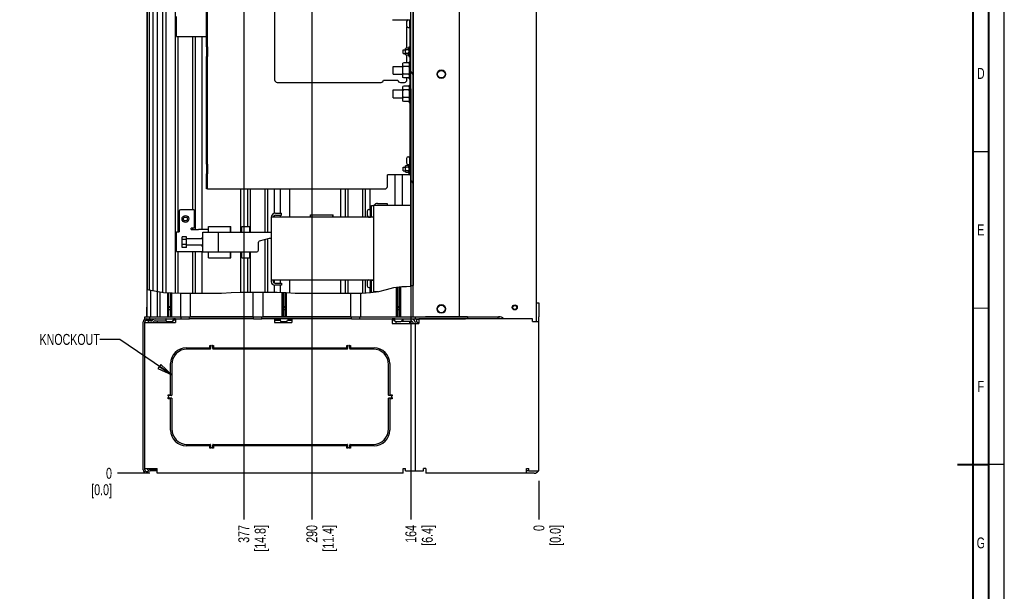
# Paper-space layout 'SUBMITTAL_E1H_1_2' of a CAD drawing. Header units: millimetres. Extents: x 0 to 841, y 0 to 594.
# Tile 29 of 30: x 527 to 841, y 257 to 439. Entities that reach past the tile are written whole.
import ezdxf

# ---------------------------------------------------------------- set-up
doc = ezdxf.new("R2010")
doc.units = ezdxf.units.MM
doc.header["$LTSCALE"] = 46.255
doc.linetypes.add('DASHED', pattern=[0.2, 0.1, -0.1])
doc.layers.get('0').update_dxf_attribs({"linetype": 'CONTINUOUS'})
for name, color, linetype in [('002___PRT_ALL_AXES', 7, 'CONTINUOUS'), ('02___PRT_ALL_AXES', 7, 'CONTINUOUS'), ('DATUM', 7, 'CONTINUOUS'), ('NOTES', 7, 'CONTINUOUS'), ('ROUNDS', 7, 'CONTINUOUS')]:
    doc.layers.add(name, color=color, linetype=linetype)
doc.styles.get("Standard").update_dxf_attribs({"font": 'txt', "width": 0.725})
doc.dimstyles.new('DIMSTYLE_4', dxfattribs={"dimtxt": 3.5, "dimasz": 4.8, "dimexe": 3.2, "dimexo": 1.6, "dimgap": 0.875, "dimtad": 0, "dimtih": 1, "dimtoh": 1, "dimdec": 1, "dimzin": 0, "dimdsep": 46, "dimtxsty": 'STANDARD', "dimblk": 'CLOSED', "dimblk1": 'CLOSED', "dimblk2": 'CLOSED', "dimcen": 0.09, "dimadec": 0, "dimazin": 0, "dimtp": 0.4, "dimtm": 0.4, "dimtfac": 1, "dimtdec": 1, "dimtofl": 0, "dimtmove": 0, "dimatfit": 3, "dimldrblk": 'CLOSED', "dimfxl": 1, "dimtolj": 1, "dimtzin": 0, "dimarcsym": 0})
doc.dimstyles.get("Standard").update_dxf_attribs({"dimtxt": 3.5, "dimasz": 4.8, "dimexe": 3.2, "dimexo": 1.6, "dimtad": 0, "dimtih": 1, "dimtoh": 1, "dimdec": 1, "dimzin": 0, "dimdsep": 46, "dimtxsty": 'STANDARD', "dimblk": 'CLOSED', "dimblk1": 'CLOSED', "dimblk2": 'CLOSED', "dimcen": 0.09, "dimadec": 0, "dimazin": 0, "dimtol": 1, "dimtp": 0.4, "dimtm": 0.4, "dimtfac": 1, "dimtdec": 1, "dimtofl": 0, "dimtmove": 0, "dimatfit": 3, "dimldrblk": 'CLOSED', "dimfxl": 1, "dimtolj": 1, "dimtzin": 0, "dimarcsym": 0})

# ---------------------------------------------------------------- blocks, each defined once
blk = doc.blocks.new('*D66')
at = {"color": 2, "linetype": 'CONTINUOUS'}
blk.add_line((651.52, 417.04), (651.52, 279.44), dxfattribs=at)
at = {"color": 2, "linetype": 'CONTINUOUS', "insert": (649.77, 277.69), "char_height": 3.5, "width": 12.6875, "attachment_point": 3, "rotation": 90, "line_spacing_factor": 0.9}
blk.add_mtext('164\\P[6.4]', dxfattribs=at)
blk = doc.blocks.new('_CLOSED')
at = {"color": 0, "linetype": 'BYBLOCK'}
for p, q in [((0, 0), (-1, 0.167)), ((-1, 0.167), (-1, -0.167)), ((-1, -0.167), (0, 0)), ((-1, 0), (0, 0))]:
    blk.add_line(p, q, dxfattribs=at)
blk = doc.blocks.new('*D67')
at = {"color": 2, "linetype": 'CONTINUOUS'}
blk.add_line((692.4, 291.79), (692.4, 279.44), dxfattribs=at)
at = {"color": 2, "linetype": 'CONTINUOUS', "insert": (690.65, 277.69), "char_height": 3.5, "width": 12.6875, "attachment_point": 3, "rotation": 90, "line_spacing_factor": 0.9}
blk.add_mtext('0\\P[0.0]', dxfattribs=at)
blk = doc.blocks.new('*D68')
at = {"color": 2, "linetype": 'CONTINUOUS'}
blk.add_line((619.9, 453.2), (619.9, 279.44), dxfattribs=at)
at = {"color": 2, "linetype": 'CONTINUOUS', "insert": (618.15, 277.69), "char_height": 3.5, "width": 15.225, "attachment_point": 3, "rotation": 90, "line_spacing_factor": 0.9}
blk.add_mtext('290\\P[11.4]', dxfattribs=at)
blk = doc.blocks.new('*D69')
at = {"color": 2, "linetype": 'CONTINUOUS'}
blk.add_line((598.17, 469.56), (598.17, 279.44), dxfattribs=at)
at = {"color": 2, "linetype": 'CONTINUOUS', "insert": (596.42, 277.69), "char_height": 3.5, "width": 15.225, "attachment_point": 3, "rotation": 90, "line_spacing_factor": 0.9}
blk.add_mtext('377\\P[14.8]', dxfattribs=at)
blk = doc.blocks.new('*D71')
at = {"color": 2, "linetype": 'CONTINUOUS'}
blk.add_line((568.14, 294.24), (557.83, 294.24), dxfattribs=at)
at = {"color": 2, "linetype": 'CONTINUOUS', "insert": (556.08, 295.99), "char_height": 3.5, "width": 12.6875, "attachment_point": 3, "line_spacing_factor": 0.9}
blk.add_mtext('0\\P[0.0]', dxfattribs=at)

psp = doc.layouts.new('SUBMITTAL_E1H_1_2')

# ---------------------------------------------------------------- hatches: boundary and pattern name
at = {"linetype": 'CONTINUOUS'}
h = psp.add_hatch(dxfattribs=at)
h.set_pattern_fill('default__23', color=2, scale=19.901828, angle=125, style=0, pattern_type=0)
h.set_pattern_definition([(125, (0, 0), (-16.3026, -11.4152), [])])
edge = h.paths.add_edge_path()
edge.add_spline(control_points=[(651.54, 486.48), (651.68, 486.44), (651.94, 486.35), (652.18, 486.26), (652.29, 486.2)], knot_values=[0, 0, 0, 0, 0.5, 1, 1, 1, 1], degree=3, periodic=0)
edge.add_line((652.29, 486.2), (652.29, 354.29))
edge.add_spline(control_points=[(652.29, 354.29), (652.17, 354.24), (651.94, 354.15), (651.67, 354.09), (651.54, 354.06)], knot_values=[0, 0, 0, 0, 0.5, 1, 1, 1, 1], degree=3, periodic=0)
edge.add_line((651.54, 354.06), (651.54, 486.48))

# ---------------------------------------------------------------- linework, layer by layer
at = {"color": 7, "linetype": 'CONTINUOUS'}
for p, q in [((841, 0), (841, 594)), ((841, 0), (841, 594)), ((652.29, 344.24), (652.29, 504.89)), ((666.97, 504.44), (666.97, 344.24)), ((572.22, 490.43), (572.22, 352.11)), ((573.3, 490.55), (573.3, 352.02)), ((576.34, 351.86), (576.34, 490.72)), ((567.47, 352.89), (567.47, 489.16)), ((568.05, 352.8), (568.05, 489.41)), ((569.27, 352.59), (569.27, 489.81)), ((570.66, 352.37), (570.66, 490.18)), ((651.54, 354.06), (651.54, 486.31)), ((576.7, 433.8), (576.7, 440.15)), ((650.16, 438.59), (650.16, 437.14)), ((576.7, 433.8), (583.72, 433.8)), ((577.19, 371.4), (577.19, 433.8)), ((581.86, 378.43), (581.86, 433.8)), ((582.71, 372.15), (582.71, 433.8)), ((584.91, 372.15), (584.91, 433.8)), ((586.62, 430.46), (586.62, 427.46)), ((650.11, 430.12), (649.86, 429.99)), ((649.86, 427.93), (649.86, 429.99)), ((650.11, 429.54), (649.86, 429.67)), ((650.11, 429.54), (649.86, 429.29)), ((650.11, 428.39), (649.86, 428.64)), ((650.11, 428.39), (649.86, 428.26)), ((650.11, 427.81), (649.86, 427.93)), ((650.61, 430.12), (650.11, 430.12)), ((650.61, 429.54), (650.11, 429.54)), ((650.61, 428.39), (650.11, 428.39)), ((650.61, 427.81), (650.11, 427.81)), ((650.61, 430.12), (650.86, 429.99)), ((650.61, 429.54), (650.86, 429.67)), ((650.61, 429.54), (650.86, 429.29)), ((650.61, 428.39), (650.86, 428.64)), ((650.61, 428.39), (650.86, 428.26)), ((650.61, 427.81), (650.86, 427.93)), ((650.86, 430.46), (651.15, 430.46)), ((650.86, 430.46), (650.86, 427.46)), ((651.15, 428.96), (651.15, 428.96)), ((649.25, 425.43), (649, 425.3)), ((649, 420.67), (649, 425.3)), ((650.75, 425.43), (649.25, 425.43)), ((650.75, 425.43), (651, 425.3)), ((650.86, 427.46), (651.15, 427.46)), ((651, 425.74), (651.52, 425.74)), ((651, 425.74), (651, 420.24)), ((649.25, 424.21), (649, 424.33)), ((649.25, 424.21), (649, 423.96)), ((649.25, 421.77), (649, 422.02)), ((649.25, 421.77), (649, 421.64)), ((650.75, 424.21), (649.25, 424.21)), ((650.75, 421.77), (649.25, 421.77)), ((650.75, 424.21), (651, 424.33)), ((650.75, 424.21), (651, 423.96)), ((650.75, 421.77), (651, 422.02)), ((650.75, 421.77), (651, 421.64)), ((649.25, 420.55), (649, 420.67)), ((650.75, 420.55), (649.25, 420.55)), ((650.75, 420.55), (651, 420.67)), ((651, 420.24), (651.52, 420.24)), ((651, 418.24), (651.52, 418.24)), ((651, 418.24), (651, 412.74)), ((649.25, 417.93), (649, 417.8)), ((649, 413.17), (649, 417.8)), ((649.25, 416.71), (649, 416.83)), ((649.25, 416.71), (649, 416.46)), ((650.75, 417.93), (649.25, 417.93)), ((650.75, 416.71), (649.25, 416.71)), ((650.75, 417.93), (651, 417.8)), ((650.75, 416.71), (651, 416.83)), ((650.75, 416.71), (651, 416.46)), ((649.25, 414.27), (649, 414.52)), ((649.25, 414.27), (649, 414.14)), ((649.25, 413.05), (649, 413.17)), ((650.75, 414.27), (649.25, 414.27)), ((650.75, 413.05), (649.25, 413.05)), ((650.75, 414.27), (651, 414.52)), ((650.75, 414.27), (651, 414.14)), ((650.75, 413.05), (651, 413.17)), ((651, 412.74), (651.52, 412.74)), ((650.16, 394.84), (650.16, 393.39)), ((586.62, 392.96), (586.62, 389.96)), ((650.11, 392.62), (649.86, 392.49)), ((649.86, 390.43), (649.86, 392.49)), ((650.11, 392.04), (649.86, 392.17)), ((650.11, 392.04), (649.86, 391.79)), ((650.11, 390.89), (649.86, 391.14)), ((650.11, 390.89), (649.86, 390.76)), ((650.11, 390.31), (649.86, 390.43)), ((650.61, 392.62), (650.11, 392.62)), ((650.61, 392.04), (650.11, 392.04)), ((650.61, 390.89), (650.11, 390.89)), ((650.61, 390.31), (650.11, 390.31)), ((650.61, 392.62), (650.86, 392.49)), ((650.61, 392.04), (650.86, 392.17)), ((650.61, 392.04), (650.86, 391.79)), ((650.61, 390.89), (650.86, 391.14)), ((650.61, 390.89), (650.86, 390.76)), ((650.61, 390.31), (650.86, 390.43)), ((650.86, 392.89), (650.86, 389.96)), ((650.86, 389.96), (651.15, 389.96)), ((651.15, 391.46), (651.15, 391.46)), ((651.15, 389.59), (644.02, 389.59)), ((646.37, 389.59), (646.37, 379.81)), ((648.7, 389.59), (648.7, 379.81)), ((586.64, 385.09), (587, 385.09)), ((597.24, 371.24), (597.24, 385.09)), ((599.44, 373.11), (599.44, 385.09)), ((600.29, 371.24), (600.29, 385.09)), ((604.96, 371.24), (604.96, 385.09)), ((605.81, 371.24), (605.81, 385.09)), ((608.01, 377.31), (608.01, 385.09)), ((609.84, 385.09), (609.84, 377.31)), ((612.9, 376.06), (612.9, 385.09)), ((629.21, 376.06), (629.21, 385.09)), ((630.69, 376.06), (630.69, 385.09)), ((631.54, 376.06), (631.54, 385.09)), ((636.21, 376.06), (636.21, 385.09)), ((637.06, 376.06), (637.06, 385.09)), ((638.54, 378.54), (638.54, 385.09)), ((582.37, 378.43), (581.72, 378.43)), ((582.37, 378.43), (582.37, 372.55)), ((637.59, 378.04), (637.59, 376.59)), ((608.01, 376.05), (608.01, 376.66)), ((609.84, 376.66), (609.84, 376.06)), ((619.53, 376.86), (626.7, 376.86)), ((619.53, 376.06), (619.53, 376.86)), ((626.63, 376.06), (626.63, 376.86)), ((626.7, 376.06), (626.7, 376.86)), ((638.95, 376.06), (638.95, 376.19)), ((638.95, 376.1), (638.95, 376.09)), ((638.95, 376.09), (638.95, 376.07)), ((638.95, 376.07), (638.95, 376.06)), ((638.95, 376.07), (638.95, 376.07)), ((576.7, 371.4), (577.55, 371.4)), ((576.7, 365.05), (576.7, 371.4)), ((582.37, 372.55), (581.39, 372.55)), ((581.39, 372.15), (581.39, 372.55)), ((581.39, 372.15), (583.72, 372.15)), ((581.86, 372.15), (581.86, 372.55)), ((585.1, 371.24), (606.95, 371.24)), ((585.1, 369.11), (585.1, 371.24)), ((586.88, 373.11), (594.05, 373.11)), ((586.88, 371.24), (586.88, 373.11)), ((590.1, 364.99), (590.1, 371.24)), ((593.98, 371.24), (593.98, 373.11)), ((594.05, 371.24), (594.05, 373.11)), ((597.57, 373.11), (600.1, 373.11)), ((597.57, 371.24), (597.57, 373.11)), ((600.1, 371.24), (600.1, 373.11)), ((579.88, 369.8), (578.48, 369.8)), ((578.48, 366.43), (578.48, 369.8)), ((579.88, 368.93), (578.48, 368.93)), ((579.88, 366.43), (579.88, 369.8)), ((585.1, 369.11), (579.88, 369.11)), ((585.1, 369.53), (584.92, 369.53)), ((584.92, 369.11), (584.92, 369.53)), ((585.1, 369.06), (585.1, 369.11)), ((585.1, 369.11), (585.1, 369.11)), ((585.11, 368.98), (585.1, 369.06)), ((585.12, 368.85), (585.11, 368.98)), ((585.13, 368.7), (585.12, 368.85)), ((585.14, 368.52), (585.13, 368.7)), ((585.15, 368.32), (585.14, 368.52)), ((585.14, 367.7), (585.15, 367.9)), ((585.15, 368.11), (585.15, 368.32)), ((585.15, 367.9), (585.15, 368.11)), ((602.85, 365.49), (602.85, 368.04)), ((603.23, 368.52), (606.35, 369.31)), ((604.96, 352.15), (604.96, 368.96)), ((605.81, 352.13), (605.81, 369.18)), ((606.35, 369.31), (606.95, 369.31)), ((576.7, 365.05), (583.72, 365.05)), ((577.19, 351.82), (577.19, 365.05)), ((579.88, 367.29), (578.48, 367.29)), ((579.88, 366.43), (578.48, 366.43)), ((585.1, 367.11), (579.88, 367.11)), ((581.86, 351.76), (581.86, 365.05)), ((582.71, 351.76), (582.71, 365.05)), ((584.91, 351.75), (584.91, 365.05)), ((584.92, 366.7), (584.92, 367.11)), ((585.1, 366.7), (584.92, 366.7)), ((585.1, 367.16), (585.11, 367.24)), ((585.1, 367.12), (585.1, 367.16)), ((585.1, 367.11), (585.1, 367.12)), ((585.1, 364.99), (585.1, 367.11)), ((585.1, 364.99), (602.35, 364.99)), ((585.11, 367.24), (585.12, 367.37)), ((585.12, 367.37), (585.13, 367.52)), ((585.13, 367.52), (585.14, 367.7)), ((586.88, 363.11), (586.88, 364.99)), ((593.98, 363.11), (593.98, 364.99)), ((594.05, 363.11), (594.05, 364.99)), ((597.24, 352.06), (597.24, 364.99)), ((597.57, 363.11), (597.57, 364.99)), ((600.1, 363.11), (600.1, 364.99)), ((600.29, 352.13), (600.29, 364.99)), ((586.88, 363.11), (594.05, 363.11)), ((597.57, 363.11), (600.1, 363.11)), ((599.44, 352.11), (599.44, 363.11)), ((607.6, 356.06), (607.6, 355.46)), ((608.01, 354.96), (608.01, 356.06)), ((609.84, 356.06), (609.84, 354.96)), ((612.9, 351.91), (612.9, 356.06)), ((629.21, 351.75), (629.21, 356.06)), ((630.69, 351.75), (630.69, 356.06)), ((631.54, 351.76), (631.54, 356.06)), ((636.21, 351.82), (636.21, 356.06)), ((637.06, 351.88), (637.06, 356.06)), ((637.59, 355.54), (637.59, 354.09)), ((638.95, 356.05), (638.95, 356.06)), ((638.95, 355.94), (638.95, 356.06)), ((638.95, 356.06), (638.95, 356.06)), ((638.95, 356.04), (638.95, 356.05)), ((638.95, 356), (638.95, 356.04)), ((567.29, 352.92), (572.56, 352.05)), ((570.65, 344.24), (570.65, 352.37)), ((571.48, 344.24), (571.48, 352.23)), ((597.23, 352.06), (601.11, 352.15)), ((601.04, 352.15), (601.04, 344.24)), ((601.11, 352.15), (604.99, 352.15)), ((604.21, 352.15), (604.21, 344.24)), ((604.99, 352.15), (608.87, 352.06)), ((608.01, 352.08), (608.01, 354.31)), ((609.84, 354.31), (609.84, 352.03)), ((638.54, 351.97), (638.54, 353.59)), ((638.64, 351.97), (641.34, 352.37)), ((641.34, 352.37), (643.71, 352.96)), ((643.71, 352.96), (646.11, 353.56)), ((646.11, 353.56), (648.69, 353.9)), ((646.87, 353.66), (646.87, 344.24)), ((647.25, 353.71), (647.25, 344.24)), ((647.82, 353.79), (647.82, 344.24)), ((648.2, 353.84), (648.2, 344.24)), ((648.69, 353.9), (650.16, 353.94)), ((650.16, 353.94), (651.54, 354.06)), ((651.54, 354.06), (652.29, 354.36)), ((572.56, 352.05), (578.16, 351.77)), ((573.8, 351.99), (573.8, 344.24)), ((574.17, 351.97), (574.17, 344.24)), ((574.75, 351.94), (574.75, 344.24)), ((575.12, 351.93), (575.12, 344.24)), ((577.94, 351.78), (577.94, 344.24)), ((578.16, 351.77), (583.75, 351.76)), ((581.11, 351.77), (581.11, 344.24)), ((583.75, 351.76), (585.18, 351.75)), ((585.18, 351.75), (586.61, 351.75)), ((586.61, 351.75), (588.04, 351.76)), ((588.04, 351.76), (591.11, 351.83)), ((591.11, 351.83), (594.17, 351.95)), ((594.17, 351.95), (597.23, 352.06)), ((608.87, 352.06), (611.73, 351.95)), ((610.34, 352.01), (610.34, 344.24)), ((610.71, 351.99), (610.71, 344.24)), ((611.29, 351.97), (611.29, 344.24)), ((611.66, 351.96), (611.66, 344.24)), ((611.73, 351.95), (614.59, 351.84)), ((614.59, 351.84), (617.45, 351.76)), ((617.45, 351.76), (619.49, 351.74)), ((619.49, 351.74), (621.53, 351.75)), ((621.53, 351.75), (623.57, 351.76)), ((623.57, 351.76), (626.73, 351.76)), ((626.73, 351.76), (629.89, 351.75)), ((629.89, 351.75), (633.07, 351.76)), ((632.29, 351.76), (632.29, 344.24)), ((633.07, 351.76), (635.86, 351.8)), ((635.46, 351.8), (635.46, 344.24)), ((635.86, 351.8), (638.64, 351.97)), ((567.29, 347.29), (567.1, 347.29)), ((567.1, 347.29), (567.1, 344.29)), ((574.46, 347.64), (574.17, 347.14)), ((574.17, 346.6), (574.75, 346.6)), ((574.46, 347.64), (574.75, 347.14)), ((611, 347.64), (610.71, 347.14)), ((610.71, 346.6), (611.29, 346.6)), ((611, 347.64), (611.29, 347.14)), ((647.54, 347.64), (647.25, 347.14)), ((647.25, 346.6), (647.82, 346.6)), ((647.54, 347.64), (647.82, 347.14)), ((567.29, 344.29), (567.1, 344.29)), ((568.06, 344.21), (568.06, 343.64)), ((568.44, 342.96), (568.58, 342.96)), ((568.95, 343.1), (569.18, 343.29)), ((570.65, 344.24), (571.02, 344.24)), ((571.39, 344.24), (635.21, 344.24)), ((571.39, 344.21), (578.19, 344.21)), ((573.65, 342.75), (575.27, 342.75)), ((575.75, 342.99), (575.75, 343.56)), ((578.19, 344.21), (578.19, 344.24)), ((580.86, 344.21), (580.86, 344.24)), ((580.86, 344.21), (601.29, 344.21)), ((601.29, 344.21), (601.29, 344.24)), ((603.96, 344.21), (603.96, 344.24)), ((603.96, 344.21), (632.54, 344.21)), ((610.19, 342.75), (611.81, 342.75)), ((632.54, 344.21), (632.54, 344.24)), ((635.21, 344.21), (635.21, 344.24)), ((646.72, 342.75), (648.35, 342.75)), ((656.16, 343.64), (668.95, 343.64)), ((691.65, 342.74), (691.65, 344.24)), ((566.06, 295.31), (566.06, 342.64)), ((654.04, 342.28), (653.86, 342.28)), ((570.54, 294.99), (568.24, 294.99))]:
    psp.add_line(p, q, dxfattribs=at)
at = {"color": 3, "linetype": 'CONTINUOUS'}
for p, q in [((691.52, 504.98), (691.52, 342.74)), ((586.25, 430.46), (586.25, 427.46)), ((586.25, 392.96), (586.25, 389.96)), ((651.52, 379.81), (639.6, 379.81)), ((639.6, 379.81), (639.6, 352.31)), ((639.6, 376.06), (606.95, 376.06)), ((606.95, 376.06), (606.95, 355.46)), ((606.95, 356.06), (639.6, 356.06)), ((639.6, 352.31), (640.95, 352.31)), ((569.32, 342.66), (569.55, 342.85)), ((576.37, 343.64), (576.37, 342.39)), ((578.19, 344.21), (580.86, 344.21)), ((578.19, 343.64), (580.86, 343.64)), ((601.29, 344.21), (603.96, 344.21)), ((601.29, 343.64), (603.96, 343.64)), ((608, 343.64), (608, 342.39)), ((613.54, 343.64), (613.54, 342.39)), ((632.54, 344.21), (635.21, 344.21)), ((632.54, 343.64), (635.21, 343.64)), ((645.57, 343.64), (645.57, 342.14)), ((690.4, 343.61), (654.04, 343.61)), ((654.04, 343.61), (654.04, 342.14)), ((668.95, 344.21), (656.16, 344.21)), ((690.4, 342.74), (690.4, 343.61)), ((690.4, 342.74), (692.4, 342.74)), ((692.4, 294.99), (692.4, 344.24)), ((566.54, 295.31), (566.54, 342.64)), ((566.54, 342.39), (576.37, 342.39)), ((608, 342.39), (613.54, 342.39)), ((645.57, 342.14), (654.04, 342.14)), ((653.04, 294.99), (653.04, 342.14)), ((566.54, 295.74), (570.54, 295.74)), ((570.54, 294.24), (570.54, 295.74)), ((649.04, 295.74), (649.79, 295.74)), ((649.04, 294.24), (649.04, 295.74)), ((649.79, 294.99), (649.79, 295.74)), ((656.29, 295.74), (655.54, 295.74)), ((655.54, 294.99), (655.54, 295.74)), ((656.29, 295.74), (656.29, 294.24)), ((688.4, 295.74), (689.15, 295.74)), ((688.4, 294.24), (688.4, 295.74)), ((689.15, 294.99), (689.15, 295.74)), ((570.54, 295.46), (568.24, 295.46)), ((649.04, 294.24), (570.54, 294.24)), ((649.79, 294.99), (655.54, 294.99)), ((688.4, 294.24), (656.29, 294.24)), ((689.15, 294.99), (692.4, 294.99))]:
    psp.add_line(p, q, dxfattribs=at)
at = {"color": 2, "linetype": 'CONTINUOUS'}
for p, q in [((651.54, 354.06), (651.54, 486.48)), ((652.29, 486.2), (652.29, 354.29))]:
    psp.add_line(p, q, dxfattribs=at)
at = {"color": 7, "linetype": 'DASHED'}
psp.add_line((841, 297), (836, 297), dxfattribs=at)
at = {"color": 7, "linetype": 'CONTINUOUS'}
for points, const_width in [([(836, 5), (836, 589)], 0.7), ([(831, 10), (831, 584)], 0.7), ([(831, 397), (836, 397)], 0.35), ([(831, 347), (836, 347)], 0.35), ([(836, 297), (826, 297)], 0.7)]:
    psp.add_lwpolyline(points, dxfattribs=dict(at, const_width=const_width))
at = {"color": 3, "linetype": 'CONTINUOUS'}
psp.add_circle((684.69, 347.24), 0.625, dxfattribs=at)
at = {"color": 7, "linetype": 'CONTINUOUS'}
for centre, radius, start, end in [((650.66, 438.59), 0.5, 90, 180), ((650.66, 437.14), 0.5, 180, 270), ((650.66, 394.84), 0.5, 90, 180), ((650.66, 393.39), 0.5, 180, 270), ((638.09, 378.04), 0.5, 90, 180), ((608.25, 376.01), 0.65, 90, 175.6066), ((638.09, 376.59), 0.5, 180, 270), ((603.35, 368.04), 0.5, 104.2287, 180), ((602.35, 365.49), 0.5, 270, 360), ((608.1, 355.46), 0.5, 180, 270), ((638.09, 355.54), 0.5, 90, 180), ((638.09, 354.09), 0.5, 180, 270), ((567.01, 342.64), 0.95, 90, 180), ((568.44, 341.81), 1.15, 90, 149.4011), ((568.58, 343.54), 0.575, 270, 310), ((569.92, 342.41), 1.15, 90, 130), ((573.65, 343.13), 0.375, 180, 270), ((575.27, 343.13), 0.375, 270, 360), ((610.19, 343.13), 0.375, 180, 270), ((611.81, 343.13), 0.375, 270, 360), ((646.72, 343.13), 0.375, 180, 270), ((648.35, 343.13), 0.375, 270, 360), ((651.54, 342.14), 0.75, 0, 90), ((653.86, 342.78), 0.5, 180, 270), ((568.24, 295.94), 0.95, 192.3471, 270), ((567.01, 295.31), 0.95, 180, 270)]:
    psp.add_arc(centre, radius, start, end, dxfattribs=at)
at = {"color": 3, "linetype": 'CONTINUOUS'}
for centre, radius, start, end in [((640.9, 379.16), 1.3, 90, 149.967), ((608.25, 376.01), 1.3, 90, 177.795), ((608.1, 355.46), 1.15, 180, 270), ((640.9, 352.96), 1.3, 210.033, 218.3982), ((567.01, 342.64), 0.475, 90, 180), ((569.92, 342.41), 0.575, 90, 130), ((651.54, 342.14), 1.5, 0, 90), ((568.58, 343.54), 1.15, 283.3333, 310), ((568.24, 295.94), 0.475, 205.22, 270), ((567.01, 295.31), 0.475, 180, 270), ((690.9, 295.74), 1.5, 270, 329.6452)]:
    psp.add_arc(centre, radius, start, end, dxfattribs=at)
at = {"color": 2, "linetype": 'CONTINUOUS'}
psp.add_open_spline([(652.29, 354.29), (652.17, 354.24), (651.94, 354.15), (651.67, 354.09), (651.54, 354.06)], degree=3, dxfattribs=at)
at = {"layer": '002___PRT_ALL_AXES', "color": 7, "linetype": 'CONTINUOUS'}
for p, q in [((567.29, 344.24), (567.29, 505.27)), ((649.1, 429.59), (649.86, 429.59)), ((649.1, 428.34), (649.1, 429.59)), ((649.1, 428.34), (649.86, 428.34)), ((645.85, 424.24), (649, 424.24)), ((645.85, 421.74), (645.85, 424.24)), ((645.85, 421.74), (649, 421.74)), ((645.85, 416.74), (649, 416.74)), ((645.85, 414.24), (645.85, 416.74)), ((645.85, 414.24), (649, 414.24)), ((649.1, 392.09), (649.86, 392.09)), ((649.1, 390.84), (649.1, 392.09)), ((649.1, 390.84), (649.86, 390.84)), ((568.55, 344.24), (568.55, 352.71)), ((570.65, 344.24), (570.65, 352.37)), ((567.41, 344.24), (567.29, 344.24)), ((568.55, 344.24), (570.65, 344.24)), ((570.58, 342.39), (570.58, 342.99)), ((574.92, 342.39), (574.92, 342.75)), ((646.74, 342.75), (646.74, 342.14)), ((651.08, 342.89), (651.08, 342.14))]:
    psp.add_line(p, q, dxfattribs=at)
for centre, radius in [((579.54, 375.49), 1.09), ((684.69, 347.24), 0.812)]:
    psp.add_circle(centre, radius, dxfattribs=at)
at = {"layer": '02___PRT_ALL_AXES', "color": 7, "linetype": 'CONTINUOUS'}
for p, q in [((650.66, 439.09), (651.21, 439.09)), ((651.21, 436.51), (651.21, 439.21)), ((650.66, 436.64), (651.21, 436.64)), ((651.52, 436.51), (651.21, 436.51)), ((650.66, 395.34), (651.21, 395.34)), ((651.52, 395.46), (651.21, 395.46)), ((651.21, 392.76), (651.21, 395.46)), ((650.66, 392.89), (651.21, 392.89)), ((651.52, 392.76), (651.21, 392.76)), ((638.09, 378.54), (638.64, 378.54)), ((638.95, 378.66), (638.64, 378.66)), ((638.64, 376.06), (638.64, 378.66)), ((638.09, 376.09), (638.64, 376.09)), ((638.09, 356.04), (638.64, 356.04)), ((638.64, 353.46), (638.64, 356.06)), ((638.09, 353.59), (638.64, 353.59)), ((638.95, 353.46), (638.64, 353.46)), ((653.24, 343.33), (653.24, 343.64)), ((654.04, 343.33), (653.24, 343.33)), ((653.36, 343.33), (653.36, 342.78))]:
    psp.add_line(p, q, dxfattribs=at)
psp.add_circle((579.54, 375.49), 0.625, dxfattribs=at)
at = {"layer": 'DATUM', "color": 7, "linetype": 'CONTINUOUS'}
psp.add_line((571.5, 343.64), (571.5, 343.56), dxfattribs=at)
for centre in [(661.25, 421.74), (661.25, 346.74)]:
    psp.add_circle(centre, 1.38, dxfattribs=at)
at = {"layer": 'NOTES', "color": 7, "linetype": 'CONTINUOUS'}
for centre in [(661.25, 421.74), (661.25, 346.74)]:
    psp.add_circle(centre, 1.19, dxfattribs=at)
at = {"layer": 'ROUNDS', "color": 7, "linetype": 'CONTINUOUS'}
for p, q in [((608.02, 470.19), (608.02, 419.94)), ((586.62, 430.46), (586.62, 463.84)), ((645.65, 439.17), (651.21, 439.1)), ((650.27, 438.9), (650.27, 439.11)), ((650.27, 430.12), (650.27, 436.82)), ((651.15, 436.64), (651.15, 425.74)), ((583.72, 433.8), (586.25, 433.8)), ((586.62, 430.46), (586.25, 430.46)), ((650.27, 425.43), (650.27, 427.81)), ((586.62, 427.46), (586.25, 427.46)), ((586.62, 392.96), (586.62, 427.46)), ((608.82, 419.14), (642, 419.14)), ((642.8, 419.89), (647.37, 419.89)), ((648.17, 419.14), (649.47, 419.14)), ((650.27, 419.94), (650.27, 420.55)), ((651.15, 420.24), (651.15, 418.24)), ((651.15, 412.74), (651.15, 395.34)), ((586.62, 392.96), (586.25, 392.96)), ((586.62, 389.96), (586.25, 389.96)), ((586.62, 385.09), (586.62, 389.96)), ((651.15, 389.59), (651.15, 392.89)), ((644.02, 385.89), (644.02, 389.59)), ((651.15, 389.59), (651.52, 389.59)), ((586.62, 385.09), (586.25, 385.09)), ((587, 385.09), (643.22, 385.09)), ((644, 380.46), (644, 379.81)), ((577.55, 378.03), (577.55, 371.4)), ((581.72, 378.43), (577.95, 378.43)), ((610.2, 376.66), (610.2, 377.31)), ((638.95, 379.81), (639.6, 379.81)), ((638.95, 376.19), (638.95, 379.81)), ((608.25, 376.66), (610.2, 376.66)), ((638.95, 376.19), (639.6, 376.19)), ((586.88, 372.15), (583.72, 372.15)), ((583.72, 365.05), (585.1, 365.05)), ((638.95, 355.94), (639.6, 355.94)), ((638.95, 352.02), (638.95, 355.94)), ((608.1, 354.96), (610.2, 354.96)), ((610.2, 354.96), (610.2, 354.31)), ((691.65, 348.69), (692.4, 348.69)), ((691.65, 344.24), (691.65, 348.69)), ((566.54, 343.64), (566.54, 344.21)), ((566.54, 343.64), (578.19, 343.64)), ((567.01, 343.59), (568.56, 343.59)), ((567.34, 344.24), (568.55, 344.24)), ((568.56, 343.11), (568.56, 343.59)), ((569.92, 343.56), (573.27, 343.56)), ((571.02, 344.24), (571.39, 344.24)), ((571.02, 344.24), (571.02, 344.21)), ((573.27, 343.51), (573.27, 343.13)), ((575.64, 343.56), (575.75, 343.56)), ((575.65, 343.51), (575.65, 343.13)), ((575.89, 343.64), (575.89, 343.14)), ((578.19, 343.64), (578.19, 344.21)), ((580.86, 343.64), (580.86, 344.21)), ((601.29, 343.64), (580.86, 343.64)), ((601.29, 343.64), (601.29, 344.21)), ((603.96, 343.64), (603.96, 344.21)), ((632.54, 343.64), (603.96, 343.64)), ((609.81, 343.51), (609.81, 343.13)), ((612.19, 343.51), (612.19, 343.13)), ((632.54, 343.64), (632.54, 344.21)), ((635.21, 344.24), (679.4, 344.24)), ((635.21, 344.21), (635.46, 344.21)), ((635.21, 343.64), (635.21, 344.21)), ((635.21, 343.64), (656.16, 343.64)), ((646.29, 342.89), (646.29, 343.64)), ((646.43, 342.89), (646.29, 342.89)), ((646.35, 343.51), (646.35, 343.13)), ((648.64, 342.89), (651.54, 342.89)), ((648.72, 343.51), (648.72, 343.13)), ((649.04, 342.89), (649.04, 343.64)), ((652.29, 344.21), (653.04, 344.21)), ((653.04, 343.64), (653.04, 344.24)), ((669.64, 344.21), (656.16, 344.21)), ((681.17, 343.64), (668.95, 343.64)), ((669.65, 344.21), (669.65, 344.24)), ((669.66, 343.64), (669.66, 344.21)), ((678.61, 344.21), (679.4, 344.21)), ((679.4, 344.24), (679.4, 344.21)), ((679.41, 343.64), (679.41, 344.21)), ((567.56, 294.36), (567.01, 294.36)), ((567.56, 294.84), (567.56, 294.36)), ((689.15, 294.99), (688.4, 294.99))]:
    psp.add_line(p, q, dxfattribs=at)
at = {"layer": 'ROUNDS', "color": 3, "linetype": 'CONTINUOUS'}
for p, q in [((586.25, 430.46), (586.25, 463.84)), ((586.25, 392.96), (586.25, 427.46)), ((586.25, 385.09), (586.25, 389.96)), ((640.9, 380.46), (644, 380.46)), ((608.25, 377.31), (610.2, 377.31)), ((610.2, 354.31), (608.1, 354.31)), ((639.6, 352.11), (639.6, 352.31)), ((692.4, 348.69), (692.4, 344.24)), ((566.54, 344.21), (577.94, 344.21)), ((567.01, 343.11), (568.56, 343.11)), ((569.92, 342.99), (573.3, 342.99)), ((575.62, 342.99), (575.75, 342.99)), ((576.37, 343.61), (575.89, 343.61)), ((576.37, 343.14), (575.89, 343.14)), ((601.04, 344.21), (581.11, 344.21)), ((632.29, 344.21), (604.21, 344.21)), ((608, 343.61), (609.86, 343.61)), ((608, 343.14), (609.81, 343.14)), ((612.13, 343.61), (613.54, 343.61)), ((612.19, 343.14), (613.54, 343.14)), ((635.46, 344.21), (652.29, 344.21)), ((646.29, 343.61), (645.57, 343.61)), ((646.29, 343.14), (645.57, 343.14)), ((653.04, 344.21), (656.16, 344.21)), ((669.64, 344.21), (678.61, 344.21)), ((679.4, 344.24), (679.55, 344.24)), ((679.4, 344.21), (679.88, 344.21)), ((579.79, 334.31), (587.16, 334.31)), ((587.41, 333.94), (580.16, 333.94)), ((587.29, 335.06), (587.64, 335.06)), ((587.29, 334.44), (587.29, 335.06)), ((587.64, 334.81), (587.54, 334.81)), ((587.54, 334.81), (587.54, 334.06)), ((588.19, 335.06), (588.54, 335.06)), ((588.29, 334.81), (588.19, 334.81)), ((588.29, 334.06), (588.29, 334.81)), ((631.16, 333.94), (588.41, 333.94)), ((588.54, 335.06), (588.54, 334.44)), ((588.66, 334.31), (630.91, 334.31)), ((631.04, 335.06), (631.39, 335.06)), ((631.04, 334.44), (631.04, 335.06)), ((631.39, 334.81), (631.29, 334.81)), ((631.29, 334.81), (631.29, 334.06)), ((631.94, 335.06), (632.29, 335.06)), ((632.04, 334.81), (631.94, 334.81)), ((632.04, 334.06), (632.04, 334.81)), ((639.41, 333.94), (632.16, 333.94)), ((632.29, 335.06), (632.29, 334.44)), ((632.41, 334.31), (639.79, 334.31)), ((574.79, 319.44), (574.79, 329.31)), ((575.16, 328.94), (575.16, 319.19)), ((644.41, 319.19), (644.41, 328.94)), ((644.79, 329.31), (644.79, 319.44)), ((574.04, 319.31), (574.66, 319.31)), ((574.04, 318.96), (574.04, 319.31)), ((574.04, 318.06), (574.04, 318.41)), ((574.66, 318.06), (574.04, 318.06)), ((575.04, 319.06), (574.29, 319.06)), ((574.29, 319.06), (574.29, 318.96)), ((574.29, 318.41), (574.29, 318.31)), ((574.29, 318.31), (575.04, 318.31)), ((574.79, 308.06), (574.79, 317.94)), ((575.16, 318.19), (575.16, 308.44)), ((644.41, 308.44), (644.41, 318.19)), ((645.29, 319.06), (644.54, 319.06)), ((644.54, 318.31), (645.29, 318.31)), ((644.79, 317.94), (644.79, 308.06)), ((644.91, 319.31), (645.54, 319.31)), ((645.54, 318.06), (644.91, 318.06)), ((645.29, 318.96), (645.29, 319.06)), ((645.29, 318.31), (645.29, 318.41)), ((645.54, 319.31), (645.54, 318.96)), ((645.54, 318.41), (645.54, 318.06)), ((587.16, 303.06), (579.79, 303.06)), ((580.16, 303.44), (587.41, 303.44)), ((587.29, 302.31), (587.29, 302.94)), ((587.64, 302.31), (587.29, 302.31)), ((587.54, 303.31), (587.54, 302.56)), ((587.54, 302.56), (587.64, 302.56)), ((588.19, 302.56), (588.29, 302.56)), ((588.54, 302.31), (588.19, 302.31)), ((588.29, 302.56), (588.29, 303.31)), ((588.41, 303.44), (631.16, 303.44)), ((588.54, 302.94), (588.54, 302.31)), ((630.91, 303.06), (588.66, 303.06)), ((631.04, 302.31), (631.04, 302.94)), ((631.39, 302.31), (631.04, 302.31)), ((631.29, 303.31), (631.29, 302.56)), ((631.29, 302.56), (631.39, 302.56)), ((631.94, 302.56), (632.04, 302.56)), ((632.29, 302.31), (631.94, 302.31)), ((632.04, 302.56), (632.04, 303.31)), ((632.16, 303.44), (639.41, 303.44)), ((632.29, 302.94), (632.29, 302.31)), ((639.79, 303.06), (632.41, 303.06)), ((567.01, 294.84), (567.56, 294.84)), ((690.9, 294.24), (688.4, 294.24))]:
    psp.add_line(p, q, dxfattribs=at)
at = {"layer": 'ROUNDS', "color": 7, "linetype": 'CONTINUOUS'}
for centre, radius, start, end in [((608.82, 419.94), 0.8, 180, 270), ((642, 419.94), 0.8, 270, 356.4167), ((648.17, 419.94), 0.8, 183.5833, 270), ((649.47, 419.94), 0.8, 270, 360), ((643.22, 385.89), 0.8, 270, 360), ((577.95, 378.03), 0.4, 90, 180), ((573.4, 343.51), 0.125, 90, 180), ((575.52, 343.51), 0.125, 0, 90), ((609.94, 343.51), 0.125, 90, 180), ((612.06, 343.51), 0.125, 0, 90), ((646.47, 343.51), 0.125, 90, 180), ((648.6, 343.51), 0.125, 0, 90)]:
    psp.add_arc(centre, radius, start, end, dxfattribs=at)
at = {"layer": 'ROUNDS', "color": 3, "linetype": 'CONTINUOUS'}
for centre, radius, start, end in [((679.55, 341.74), 2.5, 48.6616, 90), ((579.79, 329.31), 5, 90, 180), ((580.16, 328.94), 5, 90, 180), ((587.16, 334.44), 0.125, 270, 360), ((587.41, 334.06), 0.125, 270, 360), ((587.64, 334.94), 0.125, 270, 90), ((588.19, 334.94), 0.125, 90, 270), ((588.41, 334.06), 0.125, 180, 270), ((588.66, 334.44), 0.125, 180, 270), ((630.91, 334.44), 0.125, 270, 360), ((631.16, 334.06), 0.125, 270, 360), ((631.39, 334.94), 0.125, 270, 90), ((631.94, 334.94), 0.125, 90, 270), ((632.16, 334.06), 0.125, 180, 270), ((632.41, 334.44), 0.125, 180, 270), ((639.41, 328.94), 5, 0, 90), ((639.79, 329.31), 5, 0, 90), ((574.16, 318.96), 0.125, 180, 360), ((574.16, 318.41), 0.125, 0, 180), ((574.66, 319.44), 0.125, 270, 360), ((574.66, 317.94), 0.125, 0, 90), ((575.04, 319.19), 0.125, 270, 360), ((575.04, 318.19), 0.125, 0, 90), ((644.54, 319.19), 0.125, 180, 270), ((644.54, 318.19), 0.125, 90, 180), ((644.91, 319.44), 0.125, 180, 270), ((644.91, 317.94), 0.125, 90, 180), ((645.41, 318.96), 0.125, 180, 360), ((645.41, 318.41), 0.125, 0, 180), ((580.16, 308.44), 5, 180, 270), ((639.41, 308.44), 5, 270, 360), ((579.79, 308.06), 5, 180, 270), ((639.79, 308.06), 5, 270, 360), ((587.16, 302.94), 0.125, 0, 90), ((587.41, 303.31), 0.125, 0, 90), ((587.64, 302.44), 0.125, 270, 90), ((588.19, 302.44), 0.125, 90, 270), ((588.41, 303.31), 0.125, 90, 180), ((588.66, 302.94), 0.125, 90, 180), ((630.91, 302.94), 0.125, 0, 90), ((631.16, 303.31), 0.125, 0, 90), ((631.39, 302.44), 0.125, 270, 90), ((631.94, 302.44), 0.125, 90, 270), ((632.16, 303.31), 0.125, 90, 180), ((632.41, 302.94), 0.125, 90, 180)]:
    psp.add_arc(centre, radius, start, end, dxfattribs=at)

# ---------------------------------------------------------------- texts
at = {"color": 2, "linetype": 'CONTINUOUS', "char_height": 3.5, "line_spacing_factor": 0.9}
for s, insert, width, attachment_point in [('D', (833.5, 423.75), 2.5375, 2), ('E', (833.5, 373.75), 2.5375, 2), ('KNOCKOUT', (552.2, 338.76), 20.3, 3), ('F', (833.5, 323.75), 2.5375, 2), ('G', (833.5, 273.75), 2.5375, 2)]:
    psp.add_mtext(s, dxfattribs=dict(at, insert=insert, width=width, attachment_point=attachment_point))

# ---------------------------------------------------------------- dimensions: what is measured, and where the dimension line sits
at = {"color": 2, "linetype": 'CONTINUOUS'}
for feature_location, offset, dtype, origin, text, picture, middle in [((598.17, 469.56), (0, -190.13), 1, (598.17, 471.16), '377\\P[14.8]', '*D69', (600.8, 270.08)), ((619.9, 453.2), (0, -173.76), 1, (619.9, 454.8), '290\\P[11.4]', '*D68', (622.52, 270.08)), ((651.52, 417.04), (0, -137.6), 1, (651.52, 418.64), '164\\P[6.4]', '*D66', (654.15, 271.34)), ((568.14, 294.24), (-10.31, 0), 0, (569.74, 294.24), '0\\P[0.0]', '*D71', (549.73, 291.61)), ((692.4, 291.79), (0, -12.35), 1, (692.4, 293.39), '0\\P[0.0]', '*D67', (695.02, 271.34))]:
    dim = psp.add_ordinate_dim(feature_location=feature_location, offset=offset, dtype=dtype, origin=origin, text=text, dimstyle='DIMSTYLE_4', dxfattribs=at)
    dim.commit()
    dim.dimension.update_dxf_attribs({"geometry": picture, "text_midpoint": middle})

# ---------------------------------------------------------------- leaders
psp.add_leader([(575.16, 325.66), (558.6, 337.01), (552.2, 337.01)], dimstyle='STANDARD', override={"dimtad": 0}, dxfattribs=at)

doc.saveas('drawing.dxf')
